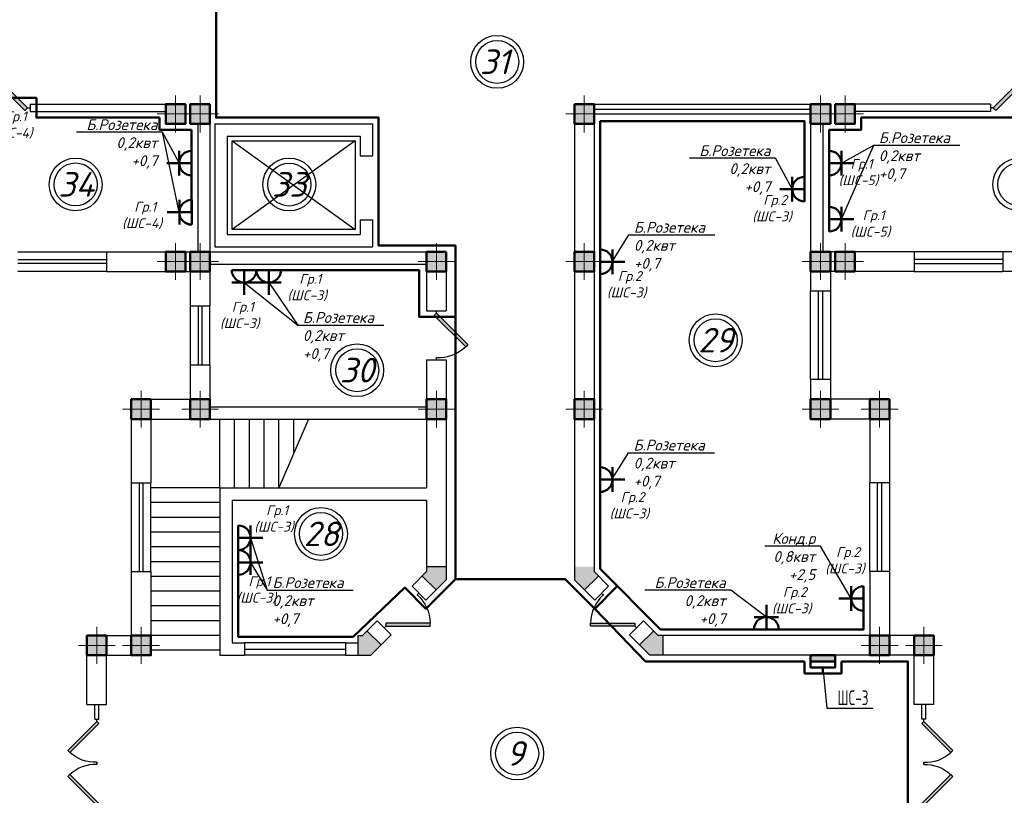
# Model space of a CAD drawing. Header units: millimetres. Extents: x 473009 to 2502882, y 456217 to 1153743.
# Tile 106 of 124: x 1985466 to 2005464, y 500803 to 516566. Entities that reach past the tile are written whole.
import ezdxf
from ezdxf import colors
from ezdxf.entities.mleader import LeaderData, LeaderLine
from ezdxf.math import Vec2, Vec3

# ---------------------------------------------------------------- set-up
doc = ezdxf.new("R2010")
doc.units = ezdxf.units.MM
doc.layers.add('kolonn', color=7, linetype='Continuous')
doc.layers.add('ТС ГММ', color=7, linetype='Continuous')
doc.layers.add('Электрика', color=1, linetype='Continuous', lineweight=50)
doc.layers.add('ЭО', color=2, linetype='Continuous', lineweight=40)
doc.styles.add('SPDS', font='spds.shx', dxfattribs={"width": 0.8, "height": 250})
doc.styles.get("Standard").update_dxf_attribs({"font": 'isocpeui.ttf'})
doc.styles.add('style Ecuper', font='isocpeui.ttf', dxfattribs={"height": 220})
doc.styles.add('ГОСТ 300', font='isocpeui.ttf', dxfattribs={"height": 250})

# ---------------------------------------------------------------- blocks, each defined once
blk = doc.blocks.new('jfgjhsdf')
blk.add_hatch(color=1).paths.add_polyline_path([(-593, 731), (-637, 687), (0, 50), (44, 94)])
at = {"color": 1}
for p, q in [((0, 1000), (0, 950)), ((0, 50), (0, 0))]:
    blk.add_line(p, q, dxfattribs=at)
blk.add_lwpolyline([(0, 50), (-637, 687), (-593, 731), (44, 94), (0, 50)], dxfattribs=at)
blk.add_arc((-33, 130), 821, 87.662, 132.9147, dxfattribs=at)
blk = doc.blocks.new('ghsdd')
at = {"ltscale": 50}
h = blk.add_hatch(color=256, dxfattribs=at)
h.paths.add_polyline_path([(0, 200), (-200, 200), (-200, 0), (0, 0)])
h.paths.add_polyline_path([(200, 0), (200, 200), (0, 200), (0, 0)])
h.paths.add_polyline_path([(0, 0), (-200, 0), (-200, -200), (0, -200)])
h.paths.add_polyline_path([(0, 0), (0, -200), (200, -200), (200, 0)])
at = {"lineweight": 0}
for p, q in [((0, -374), (0, 374)), ((-374, 0), (374, 0))]:
    blk.add_line(p, q, dxfattribs=at)
at = {"lineweight": 50, "ltscale": 50}
blk.add_lwpolyline([(200, 200), (200, -200), (-200, -200), (-200, 200), (200, 200)], dxfattribs=at)
blk = doc.blocks.new('розетка')
at = {"layer": 'Электрика', "ltscale": 20}
for p, q in [((0, 250), (0, -250)), ((250, 250), (250, -250)), ((0, 0), (500, 0))]:
    blk.add_line(p, q, dxfattribs=at)
blk.add_arc((0, 0), 250, 270, 90, dxfattribs=at)
blk = doc.blocks.new('_None')

msp = doc.modelspace()

# ---------------------------------------------------------------- hatches: boundary and pattern name
at = {"lineweight": 50}
h = msp.add_hatch(color=1, dxfattribs=at)
h.dxf.hatch_style = 1
h.paths.add_polyline_path([(2001530.3, 503525.9), (2001530.3, 503650.9), (2001888.8, 503650.9), (2001888.8, 503525.9)])
h.paths.add_polyline_path([(2001888.8, 503525.9), (2001888.8, 503650.9), (2002030.3, 503650.9), (2002030.3, 503525.9)])
at = {"layer": 'kolonn'}
h = msp.add_hatch(color=256, dxfattribs=at)
h.paths.add_polyline_path([(1993731.1, 505450.9), (1993731.1, 505350.9), (1993639.7, 505259.5), (1993922.5, 504976.7), (1994131.1, 505185.2), (1994131.1, 505450.9)])
h.paths.add_polyline_path([(1996939.7, 504976.7), (1997222.5, 505259.5), (1997131.1, 505350.9), (1997131.1, 505450.9), (1996731.1, 505450.9), (1996731.1, 505185.2)])
h.paths.add_polyline_path([(1998531.1, 504050.9), (1998431.1, 504050.9), (1998339.7, 504142.3), (1998056.8, 503859.5), (1998265.4, 503650.9), (1998531.1, 503650.9)])
h.paths.add_polyline_path([(1998531.1, 499250.9), (1998265.4, 499250.9), (1998056.8, 499042.3), (1998339.7, 498759.5), (1998431.1, 498850.9), (1998531.1, 498850.9)])
h.paths.add_polyline_path([(1997131.1, 497450.9), (1997131.1, 497550.9), (1997222.5, 497642.3), (1996939.7, 497925.2), (1996731.1, 497716.6), (1996731.1, 497450.9)])
h.paths.add_polyline_path([(1993639.7, 497642.3), (1993731.1, 497550.9), (1993731.1, 497450.9), (1994131.1, 497450.9), (1994131.1, 497716.6), (1993922.5, 497925.2)])
h.paths.add_polyline_path([(1992331.1, 498850.9), (1992431.1, 498850.9), (1992522.5, 498759.5), (1992805.4, 499042.3), (1992596.8, 499250.9), (1992331.1, 499250.9)])
h.paths.add_polyline_path([(1992522.5, 504142.3), (1992431.1, 504050.9), (1992331.1, 504050.9), (1992331.1, 503650.9), (1992596.8, 503650.9), (1992805.4, 503859.5)])

# ---------------------------------------------------------------- linework, layer by layer
at = {"lineweight": 30}
for p, q in [((1985681.1, 514850.9), (1988831.1, 514850.9)), ((1988931.1, 514850.9), (1989331.1, 514850.9)), ((1989331.1, 514850.9), (1989331.1, 511850.9)), ((2001931.1, 514850.9), (2001531.1, 514850.9)), ((2001531.1, 514850.9), (2001531.1, 511050.9)), ((2005181.1, 514850.9), (2002031.1, 514850.9)), ((1985681.1, 514700.9), (1988431.1, 514700.9)), ((2005181.1, 514700.9), (2002431.1, 514700.9)), ((1989081.1, 514450.9), (1989081.1, 511850.9)), ((1989431.1, 514450.9), (1989431.1, 511950.9)), ((1989431.1, 514450.9), (1992631.1, 514450.9)), ((1992631.1, 514450.9), (1992631.1, 513800.9)), ((1996731.1, 514450.9), (1996731.1, 505185.2)), ((1997131.1, 514450.9), (1997131.1, 505350.9)), ((2001781.1, 514450.9), (2001781.1, 511850.9)), ((1989681.1, 514200.9), (1989681.1, 512200.9)), ((1989681.1, 514200.9), (1992381.1, 514200.9)), ((1992381.1, 514200.9), (1992381.1, 513800.9)), ((1992381.1, 513800.9), (1992631.1, 513800.9)), ((1992381.1, 512500.9), (1992631.1, 512500.9)), ((1992381.1, 512500.9), (1992381.1, 512200.9)), ((1992631.1, 512500.9), (1992631.1, 511950.9)), ((1989681.1, 512200.9), (1992381.1, 512200.9)), ((1987231.1, 511850.9), (1987231.1, 511450.9)), ((1987231.1, 511850.9), (1989081.1, 511850.9)), ((1988831.1, 511850.9), (1988831.1, 511450.9)), ((1988931.1, 511850.9), (1988931.1, 510750.9)), ((1989331.1, 511850.9), (1994131.1, 511850.9)), ((1989431.1, 511950.9), (1992631.1, 511950.9)), ((1994131.1, 511850.9), (1994131.1, 510650.9)), ((2003631.1, 511850.9), (2001781.1, 511850.9)), ((2001931.1, 511850.9), (2001931.1, 511050.9)), ((2002031.1, 511850.9), (2002031.1, 511450.9)), ((2003631.1, 511850.9), (2003631.1, 511450.9)), ((2006631.1, 511850.9), (2005431.1, 511850.9)), ((2005431.1, 511850.9), (2005431.1, 511450.9)), ((1989331.1, 511600.9), (1993731.1, 511600.9)), ((1989331.1, 511600.9), (1989331.1, 510750.9)), ((1993731.1, 511600.9), (1993731.1, 510650.9)), ((1987231.1, 511450.9), (1988931.1, 511450.9)), ((2003631.1, 511450.9), (2001931.1, 511450.9)), ((2007531.1, 511450.9), (2005431.1, 511450.9)), ((2001931.1, 511050.9), (2001531.1, 511050.9)), ((1988931.1, 510750.9), (1989331.1, 510750.9)), ((1993731.1, 510650.9), (1994131.1, 510650.9)), ((1993731.1, 509650.9), (1994131.1, 509650.9)), ((1993731.1, 509650.9), (1993731.1, 508700.9)), ((1994131.1, 509650.9), (1994131.1, 505185.2)), ((1988931.1, 509550.9), (1988931.1, 508850.9)), ((1988931.1, 509550.9), (1989331.1, 509550.9)), ((1989331.1, 509550.9), (1989331.1, 508700.9)), ((2001931.1, 509250.9), (2001531.1, 509250.9)), ((2001531.1, 509250.9), (2001531.1, 508450.9)), ((2001931.1, 509250.9), (2001931.1, 508850.9)), ((1987731.1, 508850.9), (1987731.1, 507150.9)), ((1987731.1, 508850.9), (1988931.1, 508850.9)), ((2003131.1, 508850.9), (2001931.1, 508850.9)), ((2003131.1, 508850.9), (2003131.1, 507150.9)), ((1989331.1, 508700.9), (1993731.1, 508700.9)), ((1988131.1, 508450.9), (1988131.1, 507150.9)), ((1988131.1, 508450.9), (1993731.1, 508450.9)), ((1993731.1, 508450.9), (1993731.1, 507050.9)), ((2002731.1, 508450.9), (2001531.1, 508450.9)), ((2002731.1, 508450.9), (2002731.1, 507150.9)), ((1987731.1, 507150.9), (1988131.1, 507150.9)), ((1989531.1, 507050.9), (1989531.1, 503650.9)), ((1989531.1, 507050.9), (1993731.1, 507050.9)), ((2003131.1, 507150.9), (2002731.1, 507150.9)), ((1989781.1, 506800.9), (1989781.1, 503900.9)), ((1989781.1, 506800.9), (1993731.1, 506800.9)), ((1993731.1, 506800.9), (1993731.1, 505350.9)), ((1993731.1, 505450.9), (1994131.1, 505450.9)), ((1987731.1, 505350.9), (1987731.1, 504050.9)), ((1987731.1, 505350.9), (1988131.1, 505350.9)), ((1988131.1, 505350.9), (1988131.1, 503650.9)), ((1993434.7, 505054.5), (1993731.1, 505350.9)), ((1993639.7, 505259.5), (1993922.5, 504976.7)), ((1993717.5, 504771.6), (1994131.1, 505185.2)), ((1997144.7, 504771.6), (1996731.1, 505185.2)), ((1997222.5, 505259.5), (1996939.7, 504976.7)), ((1997427.6, 505054.5), (1997131.1, 505350.9)), ((2003131.1, 505350.9), (2002731.1, 505350.9)), ((2002731.1, 505350.9), (2002731.1, 504050.9)), ((2003131.1, 505350.9), (2003131.1, 504050.9)), ((1993434.7, 505054.5), (1993717.5, 504771.6)), ((1997427.6, 505054.5), (1997144.7, 504771.6)), ((1992431.1, 504050.9), (1992727.6, 504347.4)), ((1992727.6, 504347.4), (1993010.4, 504064.5)), ((1998134.7, 504347.4), (1997851.8, 504064.5)), ((1998431.1, 504050.9), (1998134.7, 504347.4)), ((1986831.1, 504050.9), (1987731.1, 504050.9)), ((1986831.1, 502650.9), (1986831.1, 504050.9)), ((1992331.1, 504050.9), (1992431.1, 504050.9)), ((1992331.1, 504050.9), (1992331.1, 503650.9)), ((1992522.5, 504142.3), (1992805.4, 503859.5)), ((1992596.8, 503650.9), (1993010.4, 504064.5)), ((1998265.4, 503650.9), (1997851.8, 504064.5)), ((1998339.7, 504142.3), (1998056.8, 503859.5)), ((1998531.1, 504050.9), (1998431.1, 504050.9)), ((2002731.1, 504050.9), (1998531.1, 504050.9)), ((1998531.1, 504050.9), (1998531.1, 503650.9)), ((2004031.1, 504050.9), (2003131.1, 504050.9)), ((2004031.1, 502650.9), (2004031.1, 504050.9)), ((1989781.1, 503900.9), (1990031.1, 503900.9)), ((1990031.1, 503900.9), (1990031.1, 503650.9)), ((1992081.1, 503900.9), (1992081.1, 503650.9)), ((1992081.1, 503900.9), (1992331.1, 503900.9)), ((1987231.1, 503650.9), (1988131.1, 503650.9)), ((1987231.1, 502650.9), (1987231.1, 503650.9)), ((1989531.1, 503650.9), (1990031.1, 503650.9)), ((1992081.1, 503650.9), (1992596.8, 503650.9)), ((2003631.1, 503650.9), (1998265.4, 503650.9)), ((2003631.1, 502650.9), (2003631.1, 503650.9)), ((1986831.1, 502650.9), (1987231.1, 502650.9)), ((2004031.1, 502650.9), (2003631.1, 502650.9))]:
    msp.add_line(p, q, dxfattribs=at)
at = {"color": 1}
for p, q in [((1997131.1, 514850.9), (2001531.1, 514850.9)), ((1997131.1, 514750.9), (2001531.1, 514750.9)), ((1997131.1, 514650.9), (2001531.1, 514650.9)), ((1985431.1, 511850.9), (1987231.1, 511850.9)), ((2005431.1, 511850.9), (2003631.1, 511850.9)), ((1985431.1, 511690.9), (1987231.1, 511690.9)), ((1987231.1, 511610.9), (1985431.1, 511610.9)), ((2005431.1, 511690.9), (2003631.1, 511690.9)), ((2003631.1, 511610.9), (2005431.1, 511610.9)), ((1987231.1, 511450.9), (1985431.1, 511450.9)), ((2003631.1, 511450.9), (2005431.1, 511450.9)), ((2001531.1, 509250.9), (2001531.1, 511050.9)), ((2001691.1, 509250.9), (2001691.1, 511050.9)), ((2001771.1, 511050.9), (2001771.1, 509250.9)), ((2001931.1, 511050.9), (2001931.1, 509250.9)), ((1988931.1, 510750.9), (1988931.1, 509550.9)), ((1989091.1, 510750.9), (1989091.1, 509550.9)), ((1989171.1, 509550.9), (1989171.1, 510750.9)), ((1989331.1, 509550.9), (1989331.1, 510750.9)), ((1987731.1, 507150.9), (1987731.1, 505350.9)), ((1987891.1, 507150.9), (1987891.1, 505350.9)), ((1987971.1, 505350.9), (1987971.1, 507150.9)), ((1988131.1, 505350.9), (1988131.1, 507150.9)), ((2002731.1, 505350.9), (2002731.1, 507150.9)), ((2002891.1, 505350.9), (2002891.1, 507150.9)), ((2002971.1, 507150.9), (2002971.1, 505350.9)), ((2003131.1, 507150.9), (2003131.1, 505350.9)), ((1992081.1, 503900.9), (1990031.1, 503900.9)), ((1990031.1, 503775.9), (1992081.1, 503775.9)), ((1992081.1, 503650.9), (1990031.1, 503650.9)), ((1986991.1, 502350.9), (1986991.1, 502650.9)), ((1987071.1, 502350.9), (1987071.1, 502650.9)), ((2003791.1, 502350.9), (2003791.1, 502650.9)), ((2003871.1, 502350.9), (2003871.1, 502650.9)), ((1986991.1, 502350.9), (1987071.1, 502350.9)), ((2003871.1, 502350.9), (2003791.1, 502350.9))]:
    msp.add_line(p, q, dxfattribs=at)
for p, q in [((1992281.1, 514100.9), (1989781.1, 512300.9)), ((1989781.1, 514100.9), (1992281.1, 512300.9)), ((1989531.1, 507050.9), (1989531.1, 508450.9)), ((1989831.1, 507050.9), (1989831.1, 508450.9)), ((1990131.1, 507050.9), (1990131.1, 508450.9)), ((1990431.1, 507050.9), (1990431.1, 508450.9)), ((1990731.1, 507050.9), (1990731.1, 508450.9)), ((1991331.1, 508450.9), (1990731.1, 507050.9)), ((1991031.1, 507750.9), (1991031.1, 508450.9)), ((1989531.1, 507050.9), (1988131.1, 507050.9)), ((1989531.1, 506750.9), (1988131.1, 506750.9)), ((1989531.1, 506450.9), (1988131.1, 506450.9)), ((1989531.1, 506150.9), (1988131.1, 506150.9)), ((1989531.1, 505850.9), (1988131.1, 505850.9)), ((1989531.1, 505550.9), (1988131.1, 505550.9)), ((1989531.1, 505250.9), (1988131.1, 505250.9)), ((1989531.1, 504950.9), (1988131.1, 504950.9)), ((1989531.1, 504650.9), (1988131.1, 504650.9)), ((1989531.1, 504350.9), (1988131.1, 504350.9)), ((1989531.1, 504050.9), (1988131.1, 504050.9)), ((1989531.1, 503750.9), (1988131.1, 503750.9))]:
    msp.add_line(p, q)
at = {"color": 1, "lineweight": 50}
for p, q in [((2001405.3, 503525.9), (2001405.3, 503275.9)), ((2001405.3, 503275.9), (2001530.3, 503275.9)), ((2001530.3, 503275.9), (2001780.3, 503275.9))]:
    msp.add_line(p, q, dxfattribs=at)
for points in [[(1994316.9, 510527.8), (1994316.9, 511975.9), (1992755.9, 511975.9), (1992756.1, 514575.9), (1989456.1, 514575.9), (1989456.1, 523323.7), (1993606.1, 523323.7), (1993606.1, 519275.9), (1993731.1, 519275.9), (1996159.8, 519275.9)], [(1988306.1, 514575.9), (1985806.1, 514575.9), (1985806.1, 514975.9), (1980956.1, 514975.9), (1980956.1, 514575.9), (1983706.1, 514575.9), (1983706.1, 514325.9), (1983856.1, 514325.9), (1983856.1, 512586.4)], [(2002556.1, 514575.9), (2006256.1, 514575.9), (2006256.1, 514975.9), (2009906.1, 514975.9), (2009906.1, 514575.9), (2007156.1, 514575.9), (2007156.1, 514325.9), (2007006.1, 514325.9), (2007006.1, 512540.2)], [(1988306.1, 514575.9), (1988306.1, 514325.9), (1988956.1, 514325.9)], [(2001906.1, 512495.1), (2001906.1, 514325.9), (2002556.1, 514325.9), (2002556.1, 514575.9)], [(2001906.1, 512495.1), (2001906.1, 514325.9), (2002556.1, 514325.9), (2002556.1, 514575.9)], [(2001406.1, 513123.3), (2001406.1, 514502), (1997256.1, 514502), (1997256.1, 511650.9)], [(1988956.1, 512651.8), (1988956.1, 514325.9)], [(2002606.1, 504802.1), (2002606.1, 504175.9), (1998482.9, 504175.9), (1997256.1, 505402.7), (1997256.1, 511650.9)], [(1990024.2, 511475.9), (1993576.9, 511475.9), (1993576.9, 510527.8), (1994316.9, 510527.8)], [(1989906.1, 506037.3), (1989906.1, 504026.7), (1992235.9, 504026.7), (1993287.2, 505025.2), (1993717.5, 504594.9), (1994316.9, 505194.2), (1994316.9, 510527.8)], [(1997604.3, 505054.5), (1997144.7, 504594.9), (1996545.4, 505194.2), (1994316.9, 505194.2)], [(1997144.7, 504594.9), (1998177.9, 503525.9), (2001405.3, 503525.9)], [(1998213.6, 499375.9), (2003506.1, 499375.9), (2003506.1, 503525.9), (2002155.3, 503525.9)], [(2002030.3, 503525.9), (2001530.3, 503525.9)], [(2001780.3, 503275.9), (2002155.3, 503275.9), (2002155.3, 503525.9)], [(2001780.3, 503275.9), (2002155.3, 503275.9), (2002155.3, 503525.9)], [(2001780.3, 503275.9), (2002155.3, 503275.9), (2002155.3, 503525.9)], [(2001780.3, 503275.9), (2002155.3, 503275.9), (2002155.3, 503525.9)], [(2001780.3, 503275.9), (2002155.3, 503275.9), (2002155.3, 503525.9)], [(2001780.3, 503275.9), (2002155.3, 503275.9), (2002155.3, 503525.9)], [(2001780.3, 503275.9), (2001780.3, 503400.9)]]:
    msp.add_lwpolyline(points, dxfattribs=at)
at = {"lineweight": 30}
for points in [[(1985681.1, 514850.9), (1985681.1, 514700.9)], [(2005181.1, 514850.9), (2005181.1, 514700.9)]]:
    msp.add_lwpolyline(points, dxfattribs=at)
for points in [[(1988831.1, 514450.9), (1988431.1, 514450.9), (1988431.1, 514850.9), (1988831.1, 514850.9)], [(1989331.1, 514450.9), (1988931.1, 514450.9), (1988931.1, 514850.9), (1989331.1, 514850.9)], [(1996731.1, 514450.9), (1997131.1, 514450.9), (1997131.1, 514850.9), (1996731.1, 514850.9)], [(2001531.1, 514450.9), (2001931.1, 514450.9), (2001931.1, 514850.9), (2001531.1, 514850.9)], [(2002031.1, 514450.9), (2002431.1, 514450.9), (2002431.1, 514850.9), (2002031.1, 514850.9)]]:
    msp.add_lwpolyline(points, close=True, dxfattribs=at)
for points in [[(1988706.1, 512651.8), (1988369.7, 514279.1)], [(2002156.1, 513651.8), (2002810.8, 514015.1)], [(1990024.2, 511225.9), (1991117.6, 510359.5)], [(1990156.1, 506037.3), (1990494.6, 504971.5)]]:
    msp.add_lwpolyline(points)
msp.add_lwpolyline([(1989781.1, 514100.9), (1992281.1, 514100.9), (1992281.1, 512300.9), (1989781.1, 512300.9)], close=True)
at = {"color": 1}
for centre, radius in [((1995164.8, 515709), 537), ((1995164.8, 515709), 437), ((1986601.9, 513218.2), 537), ((1986601.9, 513218.2), 437), ((1990941.6, 513216.4), 537), ((1990941.6, 513216.4), 437), ((2005769.3, 513218.2), 537), ((2005769.3, 513218.2), 437), ((1999601, 510051.4), 537), ((1999601, 510051.4), 437), ((1992321.1, 509442), 537), ((1992321.1, 509442), 437), ((1991584.8, 506115.4), 537), ((1991584.8, 506115.4), 437), ((1995569.9, 501651.5), 537), ((1995569.9, 501651.5), 437)]:
    msp.add_circle(centre, radius, dxfattribs=at)
at = {"layer": 'ЭО', "color": 1, "lineweight": 50}
msp.add_lwpolyline([(2001530.3, 503650.9), (2001530.3, 503400.9), (2002030.3, 503400.9), (2002030.3, 503650.9)], close=True, dxfattribs=at)

# ---------------------------------------------------------------- block references
for p, xscale, yscale, zscale, rotation in [((1985681.1, 514775.9), -1.199999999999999, 1.199999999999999, 1.199999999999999, 90), ((2005181.1, 514775.9), 1.199999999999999, 1.199999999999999, 1.199999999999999, 270), ((1987031.1, 502350.9), -0.9230769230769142, 0.9230769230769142, 0.9230769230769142, 180), ((2003831.1, 502350.9), 0.9230769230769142, 0.9230769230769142, 0.9230769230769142, 180)]:
    msp.add_blockref('jfgjhsdf', p, dxfattribs=dict(xscale=xscale, yscale=yscale, zscale=zscale, rotation=rotation))
for p, rotation in [((1993931.1, 510650.9), 180), ((1997993.2, 504205.9), 45.00000000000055)]:
    msp.add_blockref('jfgjhsdf', p, dxfattribs=dict(rotation=rotation))
at = {"xscale": -1, "rotation": 314.9999999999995}
msp.add_blockref('jfgjhsdf', (1992869, 504205.9), dxfattribs=at)
at = {"yscale": 0.9230769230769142, "zscale": 0.9230769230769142}
for p, xscale in [((1987031.1, 500550.9), 0.9230769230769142), ((2003831.1, 500550.9), -0.9230769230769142)]:
    msp.add_blockref('jfgjhsdf', p, dxfattribs=dict(at, xscale=xscale))
at = {"layer": 'kolonn'}
for p in [(1988631.1, 514650.9), (1989131.1, 514650.9), (1988631.1, 511650.9), (1989131.1, 511650.9), (1993931.1, 511650.9), (1987931.1, 508650.9), (1989131.1, 508650.9), (1993931.1, 508650.9), (1987031.1, 503850.9), (1987931.1, 503850.9)]:
    msp.add_blockref('ghsdd', p, dxfattribs=at)
at = {"layer": 'kolonn', "xscale": -1}
for p in [(1996931.1, 514650.9), (2001731.1, 514650.9), (2002231.1, 514650.9), (1996931.1, 511650.9), (2001731.1, 511650.9), (2002231.1, 511650.9), (1996931.1, 508650.9), (2001731.1, 508650.9), (2002931.1, 508650.9), (2002931.1, 503850.9), (2003831.1, 503850.9)]:
    msp.add_blockref('ghsdd', p, dxfattribs=at)
at = {"layer": 'Электрика'}
for p, rotation in [((1988956.1, 513651.8), 180), ((2001406.1, 513123.3), 180), ((1988958.9, 512651.8), 180), ((1990024.2, 511475.9), 270), ((1990524.2, 511475.9), 270), ((2002606.1, 504802.1), 180), ((2000631.1, 504175.9), 90)]:
    msp.add_blockref('розетка', p, dxfattribs=dict(at, rotation=rotation))
for p in [(2001906.1, 513651.8), (2001906.1, 512512.2), (1997256.1, 511646.3), (1997256.1, 507218.9), (1989906.1, 506037.3), (1989906.1, 505537.3)]:
    msp.add_blockref('розетка', p, dxfattribs=at)

# ---------------------------------------------------------------- texts
at = {"color": 1}
for s, p in [('31', (1994812.6, 515461)), ('34', (1986249.7, 512970.2)), ('33', (1990589.4, 512968.4)), ('29', (1999248.9, 509803.3)), ('30', (1991969, 509194)), ('28', (1991232.7, 505867.4)), ('9', (1995347.9, 501403.5))]:
    msp.add_text(s, height=500, dxfattribs=at).set_placement(p)
at = {"char_height": 200, "width": 6377.27, "attachment_point": 5, "style": 'ГОСТ 300'}
for s, insert in [(' Гр.1\\P(ШC-4)', (1985322.9, 514425.2)), (' Гр.1\\P(ШC-5)', (2002502.7, 513460.6)), (' Гр.2\\P(ШC-3)', (2000746.1, 512726.1)), (' Гр.1\\P(ШC-4)', (1987952.8, 512587.8)), (' Гр.1\\P(ШC-5)', (2002746.5, 512416.2)), (' Гр.1\\P(ШC-3)', (1991305.1, 511122.3)), (' Гр.2\\P(ШC-3)', (1997794.2, 511180.5)), (' Гр.1\\P(ШC-3)', (1989934.4, 510554.6)), (' Гр.2\\P(ШC-3)', (1997849.4, 506688.3)), (' Гр.1\\P(ШC-3)', (1990631.5, 506420.4)), (' Гр.2\\P(ШC-3)', (2002227.2, 505570.2)), (' Гр.1\\P(ШC-3)', (1990272.6, 504976.8)), (' Гр.2\\P(ШC-3)', (2001145.4, 504757.8))]:
    msp.add_mtext(s, dxfattribs=dict(at, insert=insert))

# ---------------------------------------------------------------- leaders
ml = msp.add_multileader_mtext('Standard')
ml.set_content('{\\C1;Б.Розетека\\P0,2квт\\P+0,7}', color=256, style='style Ecuper')
ml.set_leader_properties()
ml.set_arrow_properties(name='NONE')
ml.build(insert=Vec2(0, 0))
ml.multileader.update_dxf_attribs({"text_left_attachment_type": 6, "text_right_attachment_type": 6, "dogleg_length": 0.1, "arrow_head_size": 150})
ctx = ml.context
ctx.base_point, ctx.char_height, ctx.arrow_head_size, ctx.landing_gap_size, ctx.plane_origin = Vec3(1986223.4, 514279.1), 220, 150, 100, Vec3(1983126.8, 510573.7)
ctx.left_attachment, ctx.right_attachment, ctx.text_align_type = 6, 6, 2
notes = []
notes.append((ctx, [(1, (1, 1, 0), (1988369.7, 514279.1), (-1, 0), 5, [(0, [(1988706.2, 513659.4)], 0, [])])]))
ctx.mtext.insert, ctx.mtext.width, ctx.mtext.alignment, ctx.mtext.flow_direction = Vec3(1988264.7, 514543.1), 1941.264, 3, 5
ml = msp.add_multileader_mtext('Standard')
ml.set_content('{\\C1;Б.Розетека\\P0,2квт\\P+0,7}', color=256, style='style Ecuper')
ml.set_leader_properties()
ml.set_arrow_properties(name='NONE')
ml.build(insert=Vec2(0, 0))
ml.multileader.update_dxf_attribs({"text_left_attachment_type": 6, "text_right_attachment_type": 6, "dogleg_length": 0.1, "arrow_head_size": 150})
ctx = ml.context
ctx.base_point, ctx.char_height, ctx.arrow_head_size, ctx.landing_gap_size, ctx.plane_origin = Vec3(2002815.8, 514015.1), 220, 150, 100, Vec3(1999452.6, 510573.7)
ctx.left_attachment, ctx.right_attachment = 6, 6
notes.append((ctx, [(0, (1, 1, 0), (2002810.8, 514015.1), (1, 0), 5, [(0, [(2002156.1, 512512.2)], 0, [])])]))
ctx.mtext.insert, ctx.mtext.width, ctx.mtext.flow_direction = Vec3(2002915.8, 514279.1), 1941.264, 5
ml = msp.add_multileader_mtext('Standard')
ml.set_content('{\\C1;Б.Розетека\\P0,2квт\\P+0,7}', color=256, style='style Ecuper')
ml.set_leader_properties()
ml.set_arrow_properties(name='NONE')
ml.build(insert=Vec2(0, 0))
ml.multileader.update_dxf_attribs({"text_left_attachment_type": 6, "text_right_attachment_type": 6, "dogleg_length": 0.1, "arrow_head_size": 150})
ctx = ml.context
ctx.base_point, ctx.char_height, ctx.arrow_head_size, ctx.landing_gap_size, ctx.plane_origin = Vec3(1998673.4, 513750.6), 220, 150, 100, Vec3(1995576.8, 510045.1)
ctx.left_attachment, ctx.right_attachment, ctx.text_align_type = 6, 6, 2
notes.append((ctx, [(1, (1, 1, 0), (2000819.7, 513750.6), (-1, 0), 5, [(0, [(2001156.2, 513130.8)], 0, [])])]))
ctx.mtext.insert, ctx.mtext.width, ctx.mtext.alignment, ctx.mtext.flow_direction = Vec3(2000714.7, 514014.6), 1941.264, 3, 5
ml = msp.add_multileader_mtext('Standard')
ml.set_content('{\\C1;Б.Розетека\\P0,2квт\\P+0,7}', color=256, style='style Ecuper')
ml.set_leader_properties()
ml.set_arrow_properties(name='NONE')
ml.build(insert=Vec2(0, 0))
ml.multileader.update_dxf_attribs({"text_left_attachment_type": 6, "text_right_attachment_type": 6, "dogleg_length": 0.1, "arrow_head_size": 150})
ctx = ml.context
ctx.base_point, ctx.char_height, ctx.arrow_head_size, ctx.landing_gap_size, ctx.plane_origin = Vec3(1997840.5, 512192.1), 220, 150, 100, Vec3(1994377.3, 508486.6)
ctx.left_attachment, ctx.right_attachment = 6, 6
notes.append((ctx, [(0, (1, 1, 0), (1997835.5, 512192.1), (1, 0), 5, [(0, [(1997499.8, 511646.5)], 0, [])])]))
ctx.mtext.insert, ctx.mtext.width, ctx.mtext.flow_direction = Vec3(1997940.5, 512456.1), 1941.264, 5
ml = msp.add_multileader_mtext('Standard')
ml.set_content('{\\C1;Б.Розетека\\P0,2квт\\P+0,7}', color=256, style='style Ecuper')
ml.set_leader_properties()
ml.set_arrow_properties(name='NONE')
ml.build(insert=Vec2(0, 0))
ml.multileader.update_dxf_attribs({"text_left_attachment_type": 6, "text_right_attachment_type": 6, "dogleg_length": 0.1, "arrow_head_size": 150})
ctx = ml.context
ctx.base_point, ctx.char_height, ctx.arrow_head_size, ctx.landing_gap_size, ctx.plane_origin = Vec3(1991117.6, 510359.5), 220, 150, 100, Vec3(1987654.4, 506763.2)
ctx.left_attachment, ctx.right_attachment = 6, 6
notes.append((ctx, [(0, (1, 1, 0), (1991112.6, 510359.5), (1, 0), 5, [(0, [(1990524.2, 511225.9)], 0, [])])]))
ctx.mtext.insert, ctx.mtext.width, ctx.mtext.flow_direction = Vec3(1991217.6, 510623.5), 1941.264, 5
ml = msp.add_multileader_mtext('Standard')
ml.set_content('{\\C1;Б.Розетека\\P0,2квт\\P+0,7}', color=256, style='style Ecuper')
ml.set_leader_properties()
ml.set_arrow_properties(name='NONE')
ml.build(insert=Vec2(0, 0))
ml.multileader.update_dxf_attribs({"text_left_attachment_type": 6, "text_right_attachment_type": 6, "dogleg_length": 0.1, "arrow_head_size": 150})
ctx = ml.context
ctx.base_point, ctx.char_height, ctx.arrow_head_size, ctx.landing_gap_size, ctx.plane_origin = Vec3(1997834.6, 507766.7), 220, 150, 100, Vec3(1994371.4, 504061.2)
ctx.left_attachment, ctx.right_attachment = 6, 6
notes.append((ctx, [(0, (1, 1, 0), (1997829.6, 507766.7), (1, 0), 5, [(0, [(1997493.9, 507221.1)], 0, [])])]))
ctx.mtext.insert, ctx.mtext.width, ctx.mtext.flow_direction = Vec3(1997934.6, 508030.7), 1941.264, 5
ml = msp.add_multileader_mtext('Standard')
ml.set_content('{\\C1;Конд.р\\P0,8квт\\P+2,5}', color=256, style='style Ecuper')
ml.set_leader_properties()
ml.set_arrow_properties(name='NONE')
ml.build(insert=Vec2(0, 0))
ml.multileader.update_dxf_attribs({"text_left_attachment_type": 6, "text_right_attachment_type": 6, "dogleg_length": 0.1, "arrow_head_size": 150})
ctx = ml.context
ctx.base_point, ctx.char_height, ctx.arrow_head_size, ctx.landing_gap_size, ctx.plane_origin = Vec3(2000614.6, 505868.6), 220, 150, 100, Vec3(2000300.4, 501987.8)
ctx.left_attachment, ctx.right_attachment, ctx.text_align_type = 6, 6, 2
notes.append((ctx, [(1, (1, 1, 0), (2001729, 505868.6), (-1, 0), 5, [(0, [(2002356.1, 504802.1)], 0, [])])]))
ctx.mtext.insert, ctx.mtext.alignment, ctx.mtext.flow_direction = Vec3(2001624, 506132.6), 3, 5
ml = msp.add_multileader_mtext('Standard')
ml.set_content('{\\C1;Б.Розетека\\P0,2квт\\P+0,7}', color=256, style='style Ecuper')
ml.set_leader_properties()
ml.set_arrow_properties(name='NONE')
ml.build(insert=Vec2(0, 0))
ml.multileader.update_dxf_attribs({"text_left_attachment_type": 6, "text_right_attachment_type": 6, "dogleg_length": 0.1, "arrow_head_size": 150})
ctx = ml.context
ctx.base_point, ctx.char_height, ctx.arrow_head_size, ctx.landing_gap_size, ctx.plane_origin = Vec3(1990499.6, 504971.5), 220, 150, 100, Vec3(1987036.4, 501266)
ctx.left_attachment, ctx.right_attachment = 6, 6
notes.append((ctx, [(0, (1, 1, 0), (1990494.6, 504971.5), (1, 0), 5, [(0, [(1990156.1, 505537.3)], 0, [])])]))
ctx.mtext.insert, ctx.mtext.width, ctx.mtext.flow_direction = Vec3(1990599.6, 505235.5), 1941.264, 5
ml = msp.add_multileader_mtext('Standard')
ml.set_content('{\\C1;Б.Розетека\\P0,2квт\\P+0,7}', color=256, style='style Ecuper')
ml.set_leader_properties()
ml.set_arrow_properties(name='NONE')
ml.build(insert=Vec2(0, 0))
ml.multileader.update_dxf_attribs({"text_left_attachment_type": 6, "text_right_attachment_type": 6, "dogleg_length": 0.1, "arrow_head_size": 150})
ctx = ml.context
ctx.base_point, ctx.char_height, ctx.arrow_head_size, ctx.landing_gap_size, ctx.plane_origin = Vec3(1997763.1, 504971.5), 220, 150, 100, Vec3(1997508.6, 501266)
ctx.left_attachment, ctx.right_attachment, ctx.text_align_type = 6, 6, 2
notes.append((ctx, [(1, (1, 1, 0), (1999909.4, 504971.5), (-1, 0), 5, [(0, [(2000631.1, 504425.9)], 0, [])])]))
ctx.mtext.insert, ctx.mtext.width, ctx.mtext.alignment, ctx.mtext.flow_direction = Vec3(1999804.4, 505235.5), 1941.264, 3, 5
at = {"layer": 'ТС ГММ', "color": 7, "lineweight": 20, "ltscale": 0.5}
ml = msp.add_multileader_mtext('Standard', dxfattribs=at)
ml.set_content('{\\C1;ШC-3}', color=7, style='SPDS')
ml.set_leader_properties()
ml.set_arrow_properties(name='NONE')
ml.build(insert=Vec2(0, 0))
ml.multileader.update_dxf_attribs({"text_left_attachment_type": 6, "text_right_attachment_type": 6, "dogleg_length": 0.1, "arrow_head_size": 150})
ctx = ml.context
ctx.base_point, ctx.char_height, ctx.arrow_head_size, ctx.landing_gap_size, ctx.plane_origin = Vec3(2001863, 502575.6), 300, 150, 100, Vec3(1999746.5, 499415.1)
ctx.left_attachment, ctx.right_attachment, ctx.text_align_type = 6, 6, 2
notes.append((ctx, [(0, (1, 1, 0), (2001858, 502575.6), (1, 0), 5, [(0, [(2001780.3, 503400.9)], 0, [])])]))
ctx.mtext.insert, ctx.mtext.width, ctx.mtext.alignment, ctx.mtext.flow_direction = Vec3(2002704.9, 502935.6), 1941.264, 3, 5
for ctx, leaders in notes:
    for number, flags, end, landing, length, lines in leaders:
        leader = LeaderData()
        leader.index, (leader.has_last_leader_line, leader.has_dogleg_vector, leader.attachment_direction) = number, flags
        leader.last_leader_point, leader.dogleg_vector, leader.dogleg_length = Vec3(end), Vec3(landing), length
        for number, points, colour, breaks in lines:
            line = LeaderLine()
            line.index, line.vertices, line.color, line.breaks = number, Vec3.list(points), colors.encode_raw_color(colour), breaks
            leader.lines.append(line)
        ctx.leaders.append(leader)

doc.saveas('drawing.dxf')
